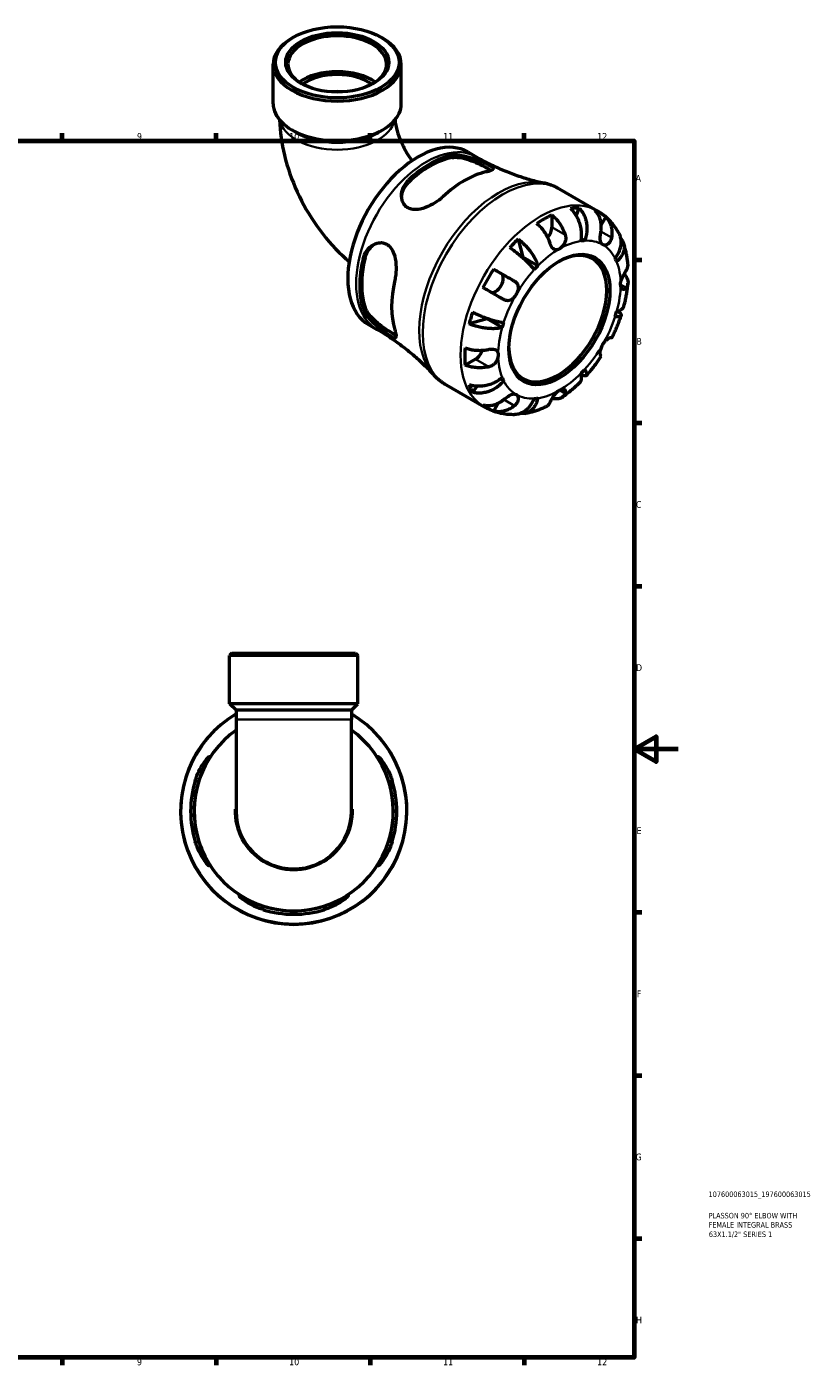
# Model space of a CAD drawing. Header units: millimetres. Extents: x 0 to 902, y -217 to 626.
# Tile 4 of 4: x 545 to 902, y 17 to 626. Entities that reach past the tile are written whole.
import ezdxf

# ---------------------------------------------------------------- set-up
doc = ezdxf.new("R2010")
doc.units = ezdxf.units.MM
for name, color, linetype, lineweight in [('Border (ANSI)', 7, 'Continuous', 70), ('Title (ISO)', 7, 'Continuous', 50), ('Visible (ANSI)', 7, 'Continuous', 50), ('Visible Narrow (ANSI)', 7, 'Continuous', 35)]:
    doc.layers.add(name, color=color, linetype=linetype, lineweight=lineweight)
doc.styles.add('Note Text (ANSI)', font='tahoma.ttf')
doc.styles.add('Note Text (ISO)', font='tahoma.ttf')

# ---------------------------------------------------------------- blocks, each defined once
blk = doc.blocks.new('Borders Default Border')
at = {"layer": 'Border (ANSI)'}
for p, q in [((560.67, 574), (560.67, 577.45)), ((630.75, 574), (630.75, 577.45)), ((700.83, 574), (700.83, 577.45)), ((770.92, 574), (770.92, 577.45)), ((821, 519.75), (824.45, 519.75)), ((821, 445.5), (824.45, 445.5)), ((821, 371.25), (824.45, 371.25)), ((821, 222.75), (824.45, 222.75)), ((821, 148.5), (824.45, 148.5)), ((821, 74.25), (824.45, 74.25)), ((560.67, 20), (560.67, 16.55)), ((630.75, 20), (630.75, 16.55)), ((700.83, 20), (700.83, 16.55)), ((770.92, 20), (770.92, 16.55))]:
    blk.add_line(p, q, dxfattribs=at)
at = {"layer": 'Border (ANSI)', "flags": 128}
for points in [[(20, 20), (20, 574), (821, 574), (821, 20), (20, 20)], [(841, 297), (821, 297), (831, 302.77), (831, 291.23), (821, 297)]]:
    blk.add_lwpolyline(points, dxfattribs=at)
at = {"layer": 'Border (ANSI)', "attachment_point": 7, "style": 'Note Text (ANSI)'}
for s, insert, char_height in [('9', (594.7, 574.34), 3.05), ('10', (663.96, 574.34), 3.048), ('11', (734.04, 574.4), 3.048), ('12', (804.13, 574.4), 3.048), ('A', (821.63, 555.35), 3.05), ('B', (821.99, 481.1), 3.05), ('C', (821.8, 406.8), 3.05), ('D', (821.81, 332.6), 3.05), ('E', (822.05, 258.35), 3.05), ('F', (822.14, 184.1), 3.05), ('G', (821.66, 109.79), 3.05), ('H', (821.81, 35.6), 3.05), ('9', (594.7, 16.49), 3.05), ('10', (663.96, 16.49), 3.048), ('11', (734.04, 16.55), 3.048), ('12', (804.13, 16.55), 3.048)]:
    blk.add_mtext(s, dxfattribs=dict(at, insert=insert, char_height=char_height))
blk = doc.blocks.new('Title Blocks ISO')
at = {"layer": 'Title (ISO)', "color": 232, "true_color": 0xca0064, "style": 'Note Text (ISO)'}
for tag, p in [('PART_NUMBER_001', (33.84, 73.13)), ('DESCRIPTION_001', (33.84, 63.4)), ('DESCRIPTION_002', (33.84, 59.19)), ('DESCRIPTION_003', (33.95, 54.91))]:
    blk.add_attdef(tag, p, '', height=2.5, dxfattribs=at)

msp = doc.modelspace()

# ---------------------------------------------------------------- linework, layer by layer
at = {"layer": 'Visible (ANSI)'}
for p, q in [((665.874, 621.069), (665.143, 620.645)), ((705.794, 621.069), (706.525, 620.645)), ((656.685, 590.778), (656.685, 608.821)), ((714.983, 590.778), (714.983, 608.821)), ((667.212, 577.754), (665.143, 578.954)), ((704.456, 577.754), (706.525, 578.954)), ((745.291, 568.859), (749.109, 566.66)), ((786.853, 552.056), (804.077, 542.137)), ((795.847, 543.331), (794.526, 539.978)), ((783.521, 540.211), (783.521, 534.652)), ((808.029, 539.302), (805.98, 535.753)), ((768.153, 529.21), (770.265, 520.982)), ((798.423, 528.509), (796.938, 529.364)), ((777.124, 517.032), (770.265, 520.982)), ((757.004, 515.527), (760.404, 513.553)), ((700.058, 490.312), (703.877, 488.113)), ((754.041, 492.88), (745.872, 490.618)), ((760.9, 488.93), (754.041, 492.88)), ((748.82, 474.547), (744.011, 471.779)), ((761.582, 464.698), (760.092, 465.555)), ((735.452, 462.798), (752.677, 452.879)), ((749.709, 462.345), (747.452, 459.509)), ((759.072, 454.506), (757.004, 450.925)), ((637.919, 340.741), (636.889, 339.711)), ((695.187, 339.711), (636.889, 339.711)), ((636.889, 317.641), (636.889, 339.711)), ((637.919, 340.741), (694.157, 340.741)), ((694.157, 340.741), (695.187, 339.711)), ((695.187, 317.641), (695.187, 339.711)), ((695.187, 317.641), (636.889, 317.641)), ((639.804, 314.726), (636.889, 317.641)), ((692.272, 314.726), (695.187, 317.641)), ((639.804, 314.726), (639.804, 310.581)), ((692.272, 314.726), (639.804, 314.726)), ((692.272, 314.726), (692.272, 310.581)), ((639.804, 310.581), (639.804, 268.741)), ((692.272, 268.741), (692.272, 310.581))]:
    msp.add_line(p, q, dxfattribs=at)
for radius, start, end in [(51.5, 120.624163, 59.375837), (45.32, 125.371005, 54.628995), (46.913, 162.81602, 197.18398), (45.334, 162.198005, 197.801995), (45.334, 342.198005, 17.801995), (46.913, 342.81602, 17.18398), (26.234, 180, 0), (45.334, 252.198005, 287.801995), (46.913, 252.81602, 287.18398)]:
    msp.add_arc((666.038, 268.741), radius, start, end, dxfattribs=at)
for centre, major_axis, ratio in [((685.834, 609.663), (-28.119, 0), 0.5758617), ((685.834, 609.663), (-23.453, 0), 0.5758617), ((786.95, 492.571), (-16.234, -28.19), 0.5780931)]:
    msp.add_ellipse(centre, major_axis=major_axis, ratio=ratio, dxfattribs=at)
for centre, major_axis, ratio, start_param, end_param in [((685.834, 608.821), (-22.422, 0), 0.5758617, 2.3829348, 7.0418432), ((685.834, 608.821), (-29.149, 0), 0.5758617, 5.5016397, 10.2063236), ((685.834, 592.495), (-22.422, 0), 0.5758617, 3.8259898, 5.5987882), ((685.834, 592.495), (-20.18, 0), 0.5758617, 3.8103685, 5.6144094), ((685.834, 590.778), (-29.149, 0), 0.5758617, 0, 3.1415927), ((685.834, 588.395), (26.234, 0), 0.5758617, 3.9231383, 5.5016397), ((722.674, 529.585), (22.616, 39.274), 0.5780931, 0, 3.1415927), ((728.132, 526.443), (22.623, 39.286), 0.5780931, 0.472761, 1.0941679), ((728.132, 526.443), (21.987, 38.182), 0.5780931, 0.4634597, 1.1034692), ((743.723, 517.464), (-23.411, -40.654), 0.5780931, 3.6251401, 4.2249741), ((780.092, 496.521), (25.578, 44.417), 0.5780931, 0.3337497, 0.4477811), ((780.092, 496.521), (25.578, 44.417), 0.5780931, 0.6886978, 0.8782311), ((780.092, 496.521), (25.578, 44.417), 0.5780931, 6.1864849, 6.3760182), ((780.092, 532.677), (-2.42, -4.203), 0.5780931, 1.2344283, 2.3542608), ((786.222, 492.99), (15.72, 27.297), 0.5780931, 2.3704166, 7.0543614), ((780.092, 496.521), (25.578, 44.417), 0.5780931, 1.1191478, 1.2331792), ((786.95, 492.571), (19.649, 34.122), 0.5780931, 0.3587599, 0.4227708), ((728.132, 526.443), (22.623, 39.286), 0.5780931, 2.0435574, 2.6649642), ((728.132, 526.443), (21.987, 38.182), 0.5780931, 2.0342561, 2.6742655), ((780.092, 496.521), (-19.649, -34.122), 0.5780931, 4.2857507, 4.2916177), ((786.95, 492.571), (19.649, 34.122), 0.5780931, 5.8565471, 5.920558), ((780.092, 496.521), (25.578, 44.417), 0.5780931, 1.474096, 1.6636293), ((757.979, 509.353), (2.42, 4.203), 0.5780931, 3.2062397, 6.2812516), ((786.95, 492.571), (-19.649, -34.122), 0.5780931, 4.2857507, 4.3497617), ((743.723, 517.464), (-23.411, -40.654), 0.5780931, 5.1959364, 5.7957705), ((780.092, 496.521), (25.578, 44.417), 0.5780931, 1.904546, 2.0185774), ((786.95, 492.571), (19.649, 34.122), 0.5780931, 5.0711489, 5.1351598), ((780.092, 496.521), (-19.649, -34.122), 0.5780931, 5.1283715, 5.1351598), ((786.95, 492.571), (-19.649, -34.122), 0.5780931, 5.0711489, 5.1351598), ((780.092, 496.521), (25.578, 44.417), 0.5780931, 2.2594941, 2.4490274), ((748.82, 478.513), (-2.42, -4.203), 0.5780931, 0.7834645, 1.9106207), ((786.95, 492.571), (19.649, 34.122), 0.5780931, 4.2857507, 4.3497617), ((786.95, 492.571), (-19.649, -34.122), 0.5780931, 5.8565471, 5.920558), ((780.092, 496.521), (-25.578, -44.417), 0.5780931, 5.8315368, 5.9455682), ((780.092, 496.521), (-25.578, -44.417), 0.5780931, 6.1864849, 6.3760182), ((786.95, 492.571), (-19.649, -34.122), 0.5780931, 0.3587599, 0.4227708)]:
    msp.add_ellipse(centre, major_axis=major_axis, ratio=ratio, start_param=start_param, end_param=end_param, dxfattribs=at)
for points, knots in [([(659.618, 583.439), (659.746, 578.019), (660.516, 572.675), (663.173, 561.689), (665.167, 556.067), (670.161, 545.243), (673.163, 540.043), (680.039, 530.307), (683.911, 525.771), (689.197, 520.741), (690.225, 519.811), (691.275, 518.908)], [3.1691698, 3.1691698, 3.1691698, 3.1691698, 3.4557519, 3.4557519, 3.7699112, 3.7699112, 4.0840704, 4.0840704, 4.3982297, 4.3982297, 4.4719196, 4.4719196, 4.4719196, 4.4719196]), ([(712.138, 583.544), (712.171, 583.17), (712.218, 582.767), (712.446, 581.193), (712.724, 579.871), (713.567, 576.916), (714.154, 575.266), (715.64, 571.833), (716.554, 570.048), (718.294, 567.137), (719.065, 565.973), (719.866, 564.877)], [3.24963311, 3.24963311, 3.24963311, 3.24963311, 3.32242385, 3.32242385, 3.517616, 3.517616, 3.72935068, 3.72935068, 3.95337018, 3.95337018, 4.11100158, 4.11100158, 4.11100158, 4.11100158]), ([(737.932, 567.375), (738.427, 567.476), (738.964, 567.534), (740.777, 567.587), (742.168, 567.425), (745.067, 566.799), (746.577, 566.337), (749.116, 565.423), (750.149, 565.01), (751.886, 564.272), (752.596, 563.954), (753.903, 563.34), (754.479, 563.053), (755.635, 562.426), (756.114, 562.118), (756.799, 561.48), (756.855, 561.178), (756.341, 560.627), (755.803, 560.374), (754.567, 559.996), (754.078, 559.87), (753.524, 559.749)], [-3.8481612, -3.8481612, -3.8481612, -3.8481612, -3.6270332, -3.6270332, -3.149235, -3.149235, -2.6745547, -2.6745547, -2.3368508, -2.3368508, -2.0716963, -2.0716963, -1.7982934, -1.7982934, -1.4184679, -1.4184679, -0.9070726, -0.9070726, -0.4224468, -0.4224468, -0.1748914, -0.1748914, -0.1748914, -0.1748914]), ([(749.109, 566.66), (751.106, 565.51), (753.14, 564.423), (757.249, 562.39), (759.324, 561.445), (763.483, 559.703), (765.567, 558.906), (769.711, 557.466), (771.772, 556.822), (775.837, 555.682), (777.842, 555.187), (779.806, 554.761)], [5.49972085, 5.49972085, 5.49972085, 5.49972085, 5.53623027, 5.53623027, 5.57273969, 5.57273969, 5.60924911, 5.60924911, 5.64575853, 5.64575853, 5.68226795, 5.68226795, 5.68226795, 5.68226795]), ([(737.932, 566.279), (738.956, 566.476), (740.239, 566.486), (743.023, 566.105), (744.524, 565.719), (747.243, 564.81), (748.655, 564.241), (751.3, 563.024), (752.535, 562.381), (754.406, 561.304), (755.166, 560.812), (755.712, 560.377)], [1.6829345, 1.6829345, 1.6829345, 1.6829345, 2.1406841, 2.1406841, 2.5984338, 2.5984338, 3.0179127, 3.0179127, 3.4373917, 3.4373917, 3.8114862, 3.8114862, 3.8114862, 3.8114862]), ([(733.923, 548.462), (733.381, 547.956), (732.79, 547.462), (730.962, 546.084), (729.642, 545.259), (726.74, 543.793), (725.138, 543.186), (722.419, 542.631), (721.281, 542.556), (719.461, 542.804), (718.754, 543.021), (717.517, 543.677), (716.995, 544.098), (716.013, 545.251), (715.621, 546.018), (715.044, 548.043), (715.017, 549.355), (715.542, 552.009), (716.124, 553.354), (717.383, 555.1), (717.831, 555.614), (718.331, 556.087)], [-3.8955804, -3.8955804, -3.8955804, -3.8955804, -3.6535708, -3.6535708, -3.19293, -3.19293, -2.6729658, -2.6729658, -2.284942, -2.284942, -2.0060777, -2.0060777, -1.7415575, -1.7415575, -1.4079212, -1.4079212, -0.9369214, -0.9369214, -0.4425319, -0.4425319, -0.2186521, -0.2186521, -0.2186521, -0.2186521]), ([(715.126, 548.322), (715.201, 549.358), (715.454, 550.442), (716.448, 552.785), (717.307, 554.009), (718.331, 554.991)], [0.93724092, 0.93724092, 0.93724092, 0.93724092, 1.29670755, 1.29670755, 1.7544572, 1.7544572, 1.7544572, 1.7544572]), ([(786.853, 552.056), (786.414, 552.309), (785.967, 552.548), (785.059, 552.997), (784.598, 553.207), (783.664, 553.598), (783.192, 553.779), (782.238, 554.11), (781.756, 554.261), (780.786, 554.533), (780.297, 554.655), (779.806, 554.761)], [5.49972085, 5.49972085, 5.49972085, 5.49972085, 5.53623027, 5.53623027, 5.57273969, 5.57273969, 5.60924911, 5.60924911, 5.64575853, 5.64575853, 5.68226795, 5.68226795, 5.68226795, 5.68226795]), ([(796.777, 528.349), (796.91, 529.022), (797.003, 529.787), (797.063, 531.357), (797.029, 532.162), (796.869, 533.638), (796.729, 534.445), (796.328, 536.031), (796.068, 536.811), (795.507, 538.19), (795.155, 538.917), (794.356, 540.281), (793.91, 540.918), (793.046, 541.979), (792.552, 542.502), (792.03, 542.961)], [5.4054322, 5.4054322, 5.4054322, 5.4054322, 5.6314379, 5.6314379, 5.8574437, 5.8574437, 6.0826169, 6.0826169, 6.3077901, 6.3077901, 6.5323479, 6.5323479, 6.7569058, 6.7569058, 6.9752088, 6.9752088, 6.9752088, 6.9752088]), ([(795.847, 543.331), (796.339, 542.869), (796.79, 542.342), (797.551, 541.271), (797.928, 540.627), (798.561, 539.247), (798.817, 538.511), (799.185, 537.113), (799.33, 536.323), (799.483, 534.712), (799.491, 533.892), (799.398, 532.392), (799.289, 531.573), (798.936, 529.975), (798.693, 529.195), (798.423, 528.509)], [0.2300349, 0.2300349, 0.2300349, 0.2300349, 0.4483378, 0.4483378, 0.6728957, 0.6728957, 0.8974535, 0.8974535, 1.1226267, 1.1226267, 1.3478, 1.3478, 1.5738057, 1.5738057, 1.7998115, 1.7998115, 1.7998115, 1.7998115]), ([(782.721, 527.213), (782.541, 527.766), (782.321, 528.35), (781.75, 529.67), (781.378, 530.403), (780.629, 531.702), (780.184, 532.389), (779.225, 533.685), (778.711, 534.293), (777.747, 535.31), (777.211, 535.815), (776.662, 536.261)], [5.9143146, 5.9143146, 5.9143146, 5.9143146, 6.0897305, 6.0897305, 6.3151304, 6.3151304, 6.5397196, 6.5397196, 6.7643088, 6.7643088, 6.9824261, 6.9824261, 6.9824261, 6.9824261]), ([(783.521, 540.211), (784.07, 539.765), (784.606, 539.26), (785.57, 538.242), (786.084, 537.634), (787.043, 536.339), (787.488, 535.652), (788.237, 534.352), (788.609, 533.62), (789.18, 532.3), (789.4, 531.716), (789.58, 531.163)], [0.2300371, 0.2300371, 0.2300371, 0.2300371, 0.4481544, 0.4481544, 0.6727436, 0.6727436, 0.8973328, 0.8973328, 1.1227327, 1.1227327, 1.2981486, 1.2981486, 1.2981486, 1.2981486]), ([(805.838, 532.739), (805.933, 533.319), (805.993, 533.93), (806.029, 535.309), (805.973, 536.072), (805.755, 537.423), (805.573, 538.136), (805.069, 539.475), (804.746, 540.102), (804.065, 541.147), (803.649, 541.663), (803.179, 542.117)], [5.9143146, 5.9143146, 5.9143146, 5.9143146, 6.0897305, 6.0897305, 6.3151304, 6.3151304, 6.5397196, 6.5397196, 6.7643088, 6.7643088, 6.9824261, 6.9824261, 6.9824261, 6.9824261]), ([(814.107, 531.726), (813.648, 532.566), (813.146, 533.387), (812.057, 534.98), (811.469, 535.752), (810.206, 537.234), (809.531, 537.944), (808.101, 539.288), (807.345, 539.922), (805.762, 541.1), (804.934, 541.644), (804.077, 542.137)], [5.1606161, 5.1606161, 5.1606161, 5.1606161, 5.22843705, 5.22843705, 5.296258, 5.296258, 5.36407895, 5.36407895, 5.4318999, 5.4318999, 5.49972085, 5.49972085, 5.49972085, 5.49972085]), ([(808.029, 539.302), (808.499, 538.848), (808.915, 538.332), (809.596, 537.287), (809.919, 536.66), (810.423, 535.321), (810.605, 534.608), (810.823, 533.257), (810.879, 532.494), (810.843, 531.115), (810.783, 530.504), (810.688, 529.924)], [0.2300371, 0.2300371, 0.2300371, 0.2300371, 0.4481544, 0.4481544, 0.6727436, 0.6727436, 0.8973328, 0.8973328, 1.1227327, 1.1227327, 1.2981486, 1.2981486, 1.2981486, 1.2981486]), ([(789.58, 531.163), (789.646, 530.958), (789.7, 530.747), (789.784, 530.3), (789.811, 530.064), (789.834, 529.519), (789.818, 529.212), (789.694, 528.345), (789.52, 527.801), (789.003, 526.746), (788.656, 526.254), (787.855, 525.385), (787.405, 525.023), (786.95, 524.762)], [-0.78516465, -0.78516465, -0.78516465, -0.78516465, -0.71674204, -0.71674204, -0.64259311, -0.64259311, -0.54817339, -0.54817339, -0.37584493, -0.37584493, -0.19265918, -0.19265918, 0, 0, 0, 0]), ([(806.638, 526.671), (806.448, 526.781), (806.282, 526.929), (805.99, 527.309), (805.869, 527.545), (805.655, 528.172), (805.585, 528.584), (805.525, 529.481), (805.532, 529.954), (805.585, 530.792), (805.619, 531.141), (805.7, 531.829), (805.747, 532.164), (805.811, 532.576), (805.824, 532.658), (805.838, 532.739)], [0, 0, 0, 0, 0.11375655, 0.11375655, 0.23538098, 0.23538098, 0.39430899, 0.39430899, 0.54630686, 0.54630686, 0.65204055, 0.65204055, 0.75381821, 0.75381821, 0.77933795, 0.77933795, 0.77933795, 0.77933795]), ([(812.319, 520.444), (812.778, 521.021), (813.227, 521.681), (813.983, 523.046), (814.29, 523.75), (814.731, 525.048), (814.906, 525.762), (815.094, 527.174), (815.107, 527.873), (815.005, 529.117), (814.881, 529.777), (814.525, 530.87), (814.328, 531.319), (814.106, 531.726)], [5.4054322, 5.4054322, 5.4054322, 5.4054322, 5.6314379, 5.6314379, 5.8574437, 5.8574437, 6.0826169, 6.0826169, 6.3077901, 6.3077901, 6.5323479, 6.5323479, 6.7012297, 6.7012297, 6.7012297, 6.7012297]), ([(697.61, 520.198), (697.769, 520.861), (697.986, 521.499), (698.845, 523.417), (699.68, 524.565), (701.669, 526.367), (702.823, 527.028), (704.885, 527.586), (705.759, 527.647), (707.268, 527.395), (707.899, 527.163), (709.086, 526.445), (709.624, 525.962), (710.747, 524.565), (711.255, 523.578), (712.155, 521.021), (712.446, 519.37), (712.672, 516.081), (712.625, 514.438), (712.338, 512.064), (712.203, 511.285), (712.032, 510.545)], [-3.8481612, -3.8481612, -3.8481612, -3.8481612, -3.6270332, -3.6270332, -3.149235, -3.149235, -2.6745547, -2.6745547, -2.3368508, -2.3368508, -2.0716963, -2.0716963, -1.7982934, -1.7982934, -1.4184679, -1.4184679, -0.9070726, -0.9070726, -0.4224468, -0.4224468, -0.1748914, -0.1748914, -0.1748914, -0.1748914]), ([(698.558, 520.744), (698.897, 522.123), (699.529, 523.48), (701.068, 525.523), (701.888, 526.291), (702.755, 526.877)], [1.6829345, 1.6829345, 1.6829345, 1.6829345, 2.14068415, 2.14068415, 2.50260639, 2.50260639, 2.50260639, 2.50260639]), ([(775.478, 515.296), (775.208, 515.671), (774.86, 516.11), (774.056, 517.042), (773.599, 517.535), (772.694, 518.461), (772.163, 518.979), (771.032, 520.027), (770.433, 520.556), (769.303, 521.515), (768.669, 522.034), (767.384, 523.038), (766.733, 523.524), (765.566, 524.361), (764.943, 524.789), (764.337, 525.185)], [5.4054322, 5.4054322, 5.4054322, 5.4054322, 5.6314379, 5.6314379, 5.8574437, 5.8574437, 6.0826169, 6.0826169, 6.3077901, 6.3077901, 6.5323479, 6.5323479, 6.7569058, 6.7569058, 6.9752088, 6.9752088, 6.9752088, 6.9752088]), ([(768.153, 529.21), (768.73, 528.784), (769.31, 528.31), (770.374, 527.364), (770.955, 526.805), (772.075, 525.627), (772.614, 525.007), (773.55, 523.844), (774.035, 523.194), (774.918, 521.885), (775.316, 521.226), (775.969, 520.034), (776.282, 519.39), (776.793, 518.149), (776.991, 517.551), (777.124, 517.032)], [0.2300349, 0.2300349, 0.2300349, 0.2300349, 0.4483378, 0.4483378, 0.6728957, 0.6728957, 0.8974535, 0.8974535, 1.1226267, 1.1226267, 1.3478, 1.3478, 1.5738057, 1.5738057, 1.7998115, 1.7998115, 1.7998115, 1.7998115]), ([(786.95, 524.762), (786.607, 524.564), (786.267, 524.427), (785.566, 524.278), (785.213, 524.284), (784.578, 524.473), (784.298, 524.638), (783.813, 525.085), (783.607, 525.343), (783.302, 525.837), (783.192, 526.043), (782.999, 526.459), (782.914, 526.667), (782.795, 526.991), (782.757, 527.101), (782.721, 527.213)], [0, 0, 0, 0, 0.14558971, 0.14558971, 0.30930841, 0.30930841, 0.45830506, 0.45830506, 0.58735107, 0.58735107, 0.66775406, 0.66775406, 0.73999155, 0.73999155, 0.77632248, 0.77632248, 0.77632248, 0.77632248]), ([(810.688, 529.924), (810.668, 529.802), (810.644, 529.681), (810.545, 529.247), (810.448, 528.945), (810.195, 528.354), (810.036, 528.07), (809.592, 527.448), (809.285, 527.148), (808.564, 526.655), (808.15, 526.5), (807.342, 526.41), (806.959, 526.485), (806.638, 526.671)], [-0.78090098, -0.78090098, -0.78090098, -0.78090098, -0.74249641, -0.74249641, -0.64168011, -0.64168011, -0.53308797, -0.53308797, -0.37727943, -0.37727943, -0.19250343, -0.19250343, 0, 0, 0, 0]), ([(814.94, 529.363), (815.115, 529.152), (815.272, 528.937), (815.702, 528.272), (815.954, 527.747), (816.291, 526.651), (816.376, 526.079), (816.398, 525.013), (816.338, 524.419), (816.047, 523.234), (815.817, 522.642), (815.272, 521.575), (814.905, 521.003), (814.028, 519.908), (813.517, 519.385), (813.001, 518.934)], [0.343344, 0.343344, 0.343344, 0.343344, 0.4483378, 0.4483378, 0.6728957, 0.6728957, 0.8974535, 0.8974535, 1.1226267, 1.1226267, 1.3478, 1.3478, 1.5738057, 1.5738057, 1.7998115, 1.7998115, 1.7998115, 1.7998115]), ([(818.153, 517.793), (818.092, 518.46), (818.016, 519.123), (817.832, 520.443), (817.725, 521.1), (817.476, 522.407), (817.336, 523.056), (817.02, 524.346), (816.845, 524.986), (816.459, 526.257), (816.247, 526.887), (816.017, 527.512)], [4.81274509, 4.81274509, 4.81274509, 4.81274509, 4.86032414, 4.86032414, 4.90790319, 4.90790319, 4.95548224, 4.95548224, 5.00306129, 5.00306129, 5.05064034, 5.05064034, 5.05064034, 5.05064034]), ([(757.004, 515.527), (757.633, 515.164), (758.289, 514.786), (759.535, 514.067), (760.24, 513.66), (761.654, 512.844), (762.362, 512.435), (763.642, 511.695), (764.331, 511.297), (765.509, 510.616), (766.008, 510.328), (766.463, 510.064)], [0.2300371, 0.2300371, 0.2300371, 0.2300371, 0.4481544, 0.4481544, 0.6727436, 0.6727436, 0.8973328, 0.8973328, 1.1227327, 1.1227327, 1.2981486, 1.2981486, 1.2981486, 1.2981486]), ([(814.793, 508.604), (814.793, 508.96), (814.835, 509.338), (815.003, 510.16), (815.137, 510.601), (815.522, 511.619), (815.79, 512.184), (816.266, 513.085), (816.461, 513.43), (816.79, 513.987), (816.924, 514.209), (817.18, 514.624), (817.301, 514.815), (817.415, 514.994), (817.418, 515), (817.422, 515.005)], [-3.37535926, -3.37535926, -3.37535926, -3.37535926, -3.24472064, -3.24472064, -3.10081281, -3.10081281, -2.91318515, -2.91318515, -2.78540812, -2.78540812, -2.69094331, -2.69094331, -2.59427293, -2.59427293, -2.59108226, -2.59108226, -2.59108226, -2.59108226]), ([(816.329, 513.192), (816.697, 512.852), (817.009, 512.498), (817.539, 511.76), (817.782, 511.309), (818.099, 510.386), (818.171, 509.915), (818.169, 509.052), (818.094, 508.579), (817.807, 507.757), (817.631, 507.402), (817.422, 507.075)], [0.2567891, 0.2567891, 0.2567891, 0.2567891, 0.4481544, 0.4481544, 0.6727436, 0.6727436, 0.8973328, 0.8973328, 1.1227327, 1.1227327, 1.2981486, 1.2981486, 1.2981486, 1.2981486]), ([(817.422, 515.005), (817.631, 515.333), (817.807, 515.687), (818.094, 516.509), (818.169, 516.982), (818.171, 517.538), (818.165, 517.664), (818.153, 517.793)], [5.9143146, 5.9143146, 5.9143146, 5.9143146, 6.08973048, 6.08973048, 6.31513039, 6.31513039, 6.37937397, 6.37937397, 6.37937397, 6.37937397]), ([(761.613, 501.664), (761.158, 501.927), (760.659, 502.216), (759.481, 502.897), (758.792, 503.295), (757.512, 504.034), (756.804, 504.444), (755.39, 505.26), (754.685, 505.666), (753.439, 506.385), (752.783, 506.764), (752.154, 507.126)], [5.9143146, 5.9143146, 5.9143146, 5.9143146, 6.0897305, 6.0897305, 6.3151304, 6.3151304, 6.5397196, 6.5397196, 6.7643088, 6.7643088, 6.9824261, 6.9824261, 6.9824261, 6.9824261]), ([(766.463, 510.064), (766.559, 510.009), (766.652, 509.95), (766.978, 509.726), (767.191, 509.543), (767.578, 509.117), (767.744, 508.875), (768.061, 508.231), (768.169, 507.816), (768.236, 506.844), (768.164, 506.289), (767.839, 505.138), (767.584, 504.552), (767.263, 503.996)], [-0.78090098, -0.78090098, -0.78090098, -0.78090098, -0.74249641, -0.74249641, -0.64168011, -0.64168011, -0.53308797, -0.53308797, -0.37727943, -0.37727943, -0.19250343, -0.19250343, 0, 0, 0, 0]), ([(817.422, 507.075), (817.364, 506.984), (817.304, 506.9), (817.125, 506.684), (817.002, 506.569), (816.725, 506.38), (816.57, 506.315), (816.168, 506.247), (815.923, 506.298), (815.438, 506.597), (815.212, 506.871), (814.884, 507.612), (814.793, 508.081), (814.793, 508.604)], [-0.77507703, -0.77507703, -0.77507703, -0.77507703, -0.72560399, -0.72560399, -0.63594265, -0.63594265, -0.53365641, -0.53365641, -0.3753162, -0.3753162, -0.19216783, -0.19216783, 0, 0, 0, 0]), ([(816.32, 498.685), (816.504, 499.384), (816.676, 500.083), (816.995, 501.481), (817.143, 502.181), (817.414, 503.579), (817.537, 504.278), (817.758, 505.674), (817.856, 506.372), (818.025, 507.765), (818.097, 508.461), (818.156, 509.155)], [4.36891863, 4.36891863, 4.36891863, 4.36891863, 4.41717578, 4.41717578, 4.46543292, 4.46543292, 4.51369006, 4.51369006, 4.5619472, 4.5619472, 4.61020434, 4.61020434, 4.61020434, 4.61020434]), ([(767.263, 503.996), (767.073, 503.668), (766.862, 503.353), (766.388, 502.746), (766.124, 502.459), (765.475, 501.88), (765.084, 501.617), (764.277, 501.264), (763.872, 501.17), (763.173, 501.152), (762.887, 501.185), (762.332, 501.323), (762.066, 501.426), (761.741, 501.592), (761.677, 501.627), (761.613, 501.664)], [0, 0, 0, 0, 0.11375655, 0.11375655, 0.23538098, 0.23538098, 0.39430899, 0.39430899, 0.54630686, 0.54630686, 0.65204055, 0.65204055, 0.75381821, 0.75381821, 0.77933795, 0.77933795, 0.77933795, 0.77933795]), ([(712.032, 487.883), (712.199, 487.353), (712.331, 486.875), (712.612, 485.654), (712.667, 485.07), (712.484, 484.292), (712.209, 484.156), (711.328, 484.388), (710.823, 484.636), (709.696, 485.314), (709.154, 485.669), (707.965, 486.49), (707.339, 486.94), (705.848, 488.056), (704.986, 488.732), (702.941, 490.449), (701.79, 491.514), (699.751, 493.739), (698.877, 494.904), (697.991, 496.547), (697.771, 497.05), (697.61, 497.535)], [-3.8955804, -3.8955804, -3.8955804, -3.8955804, -3.6535708, -3.6535708, -3.19293, -3.19293, -2.6729658, -2.6729658, -2.284942, -2.284942, -2.0060777, -2.0060777, -1.7415575, -1.7415575, -1.4079212, -1.4079212, -0.9369214, -0.9369214, -0.4425319, -0.4425319, -0.2186521, -0.2186521, -0.2186521, -0.2186521]), ([(712.582, 485.624), (711.927, 485.876), (711.11, 486.289), (710.217, 486.803), (709.229, 487.372), (708.054, 488.119), (705.676, 489.8), (704.478, 490.738), (702.332, 492.64), (701.248, 493.749), (699.529, 495.974), (698.897, 497.092), (698.558, 498.081)], [-0.3786037, -0.3786037, -0.3786037, -0.3786037, 0, 0, 0, 0.419479, 0.419479, 0.8389579, 0.8389579, 1.2967075, 1.2967075, 1.7544572, 1.7544572, 1.7544572, 1.7544572]), ([(747.452, 495.941), (748.099, 495.614), (748.782, 495.29), (750.091, 494.698), (750.837, 494.378), (752.349, 493.767), (753.115, 493.477), (754.511, 492.978), (755.268, 492.723), (756.74, 492.266), (757.454, 492.064), (758.707, 491.741), (759.361, 491.591), (760.569, 491.358), (761.123, 491.275), (761.582, 491.226)], [0.2300349, 0.2300349, 0.2300349, 0.2300349, 0.4483378, 0.4483378, 0.6728957, 0.6728957, 0.8974535, 0.8974535, 1.1226267, 1.1226267, 1.3478, 1.3478, 1.5738057, 1.5738057, 1.7998115, 1.7998115, 1.7998115, 1.7998115]), ([(810.863, 484.295), (811.192, 484.955), (811.512, 485.619), (812.133, 486.955), (812.434, 487.626), (813.015, 488.975), (813.295, 489.653), (813.835, 491.012), (814.095, 491.695), (814.594, 493.063), (814.832, 493.75), (815.06, 494.438)], [4.03168743, 4.03168743, 4.03168743, 4.03168743, 4.07951521, 4.07951521, 4.127343, 4.127343, 4.17517078, 4.17517078, 4.22299856, 4.22299856, 4.27082635, 4.27082635, 4.27082635, 4.27082635]), ([(813.664, 496.421), (813.74, 496.36), (813.812, 496.302), (814.194, 495.982), (814.475, 495.71), (814.881, 495.216), (815.005, 494.994), (815.107, 494.63), (815.094, 494.457), (814.906, 494.174), (814.731, 494.066), (814.29, 493.921), (813.983, 493.872), (813.227, 493.845), (812.778, 493.867), (812.319, 493.916)], [0.3998791, 0.3998791, 0.3998791, 0.3998791, 0.4483378, 0.4483378, 0.6728957, 0.6728957, 0.8974535, 0.8974535, 1.1226267, 1.1226267, 1.3478, 1.3478, 1.5738057, 1.5738057, 1.7998115, 1.7998115, 1.7998115, 1.7998115]), ([(813.001, 496.212), (813.517, 496.354), (814.028, 496.541), (814.905, 496.976), (815.272, 497.226), (815.817, 497.723), (816.047, 498.016), (816.246, 498.446), (816.288, 498.566), (816.32, 498.686)], [5.40543217, 5.40543217, 5.40543217, 5.40543217, 5.63143793, 5.63143793, 5.85744368, 5.85744368, 6.08261689, 6.08261689, 6.16604507, 6.16604507, 6.16604507, 6.16604507]), ([(729.576, 467.535), (728.222, 469.02), (726.787, 470.506), (723.761, 473.45), (722.17, 474.908), (718.844, 477.77), (717.109, 479.172), (713.515, 481.895), (711.655, 483.216), (707.835, 485.749), (705.874, 486.963), (703.877, 488.113)], [2.1755811, 2.1755811, 2.1755811, 2.1755811, 2.21209052, 2.21209052, 2.24859994, 2.24859994, 2.28510936, 2.28510936, 2.32161878, 2.32161878, 2.3581282, 2.3581282, 2.3581282, 2.3581282]), ([(760.9, 488.93), (760.384, 488.788), (759.768, 488.662), (758.439, 488.486), (757.726, 488.437), (756.368, 488.407), (755.599, 488.424), (754.025, 488.536), (753.219, 488.63), (751.744, 488.86), (750.938, 489.017), (749.358, 489.397), (748.582, 489.62), (747.231, 490.068), (746.53, 490.332), (745.872, 490.618)], [5.4054322, 5.4054322, 5.4054322, 5.4054322, 5.6314379, 5.6314379, 5.8574437, 5.8574437, 6.0826169, 6.0826169, 6.3077901, 6.3077901, 6.5323479, 6.5323479, 6.7569058, 6.7569058, 6.9752088, 6.9752088, 6.9752088, 6.9752088]), ([(806.638, 481.146), (806.828, 481.474), (807.039, 481.788), (807.51, 482.397), (807.77, 482.687), (808.383, 483.287), (808.736, 483.572), (809.386, 484.015), (809.677, 484.174), (810.097, 484.353), (810.245, 484.4), (810.485, 484.443), (810.577, 484.441), (810.659, 484.414), (810.674, 484.408), (810.688, 484.4)], [0, 0, 0, 0, 0.11375655, 0.11375655, 0.23538098, 0.23538098, 0.39430899, 0.39430899, 0.54630686, 0.54630686, 0.65204055, 0.65204055, 0.75381821, 0.75381821, 0.77933795, 0.77933795, 0.77933795, 0.77933795]), ([(810.688, 484.4), (810.783, 484.344), (810.843, 484.308), (810.879, 484.285), (810.823, 484.315), (810.69, 484.39), (810.663, 484.406), (810.633, 484.423)], [5.9143146, 5.9143146, 5.9143146, 5.9143146, 6.08973048, 6.08973048, 6.31513039, 6.31513039, 6.36380818, 6.36380818, 6.36380818, 6.36380818]), ([(744.011, 479.709), (744.673, 479.457), (745.379, 479.246), (746.743, 478.922), (747.526, 478.781), (749.128, 478.599), (749.946, 478.557), (751.446, 478.558), (752.266, 478.602), (753.695, 478.767), (754.31, 478.868), (754.878, 478.989)], [0.2300371, 0.2300371, 0.2300371, 0.2300371, 0.4481544, 0.4481544, 0.6727436, 0.6727436, 0.8973328, 0.8973328, 1.1227327, 1.1227327, 1.2981486, 1.2981486, 1.2981486, 1.2981486]), ([(754.878, 478.989), (755.036, 479.022), (755.192, 479.051), (755.626, 479.12), (755.898, 479.149), (756.46, 479.175), (756.743, 479.165), (757.417, 479.077), (757.772, 478.962), (758.41, 478.575), (758.666, 478.284), (759.02, 477.528), (759.108, 477.061), (759.108, 476.538)], [-0.77507703, -0.77507703, -0.77507703, -0.77507703, -0.72560399, -0.72560399, -0.63594265, -0.63594265, -0.53365641, -0.53365641, -0.3753162, -0.3753162, -0.19216783, -0.19216783, 0, 0, 0, 0]), ([(759.108, 476.538), (759.108, 476.182), (759.067, 475.803), (758.892, 474.985), (758.75, 474.548), (758.303, 473.567), (757.965, 473.042), (757.257, 472.274), (756.938, 472.001), (756.333, 471.603), (756.064, 471.459), (755.499, 471.222), (755.206, 471.13), (754.898, 471.063), (754.888, 471.061), (754.878, 471.059)], [-3.37535926, -3.37535926, -3.37535926, -3.37535926, -3.24472064, -3.24472064, -3.10081281, -3.10081281, -2.91318515, -2.91318515, -2.78540812, -2.78540812, -2.69094331, -2.69094331, -2.59427293, -2.59427293, -2.59108226, -2.59108226, -2.59108226, -2.59108226]), ([(799.329, 467.191), (799.81, 467.732), (800.285, 468.282), (801.221, 469.397), (801.682, 469.963), (802.59, 471.11), (803.036, 471.691), (803.913, 472.868), (804.344, 473.464), (805.19, 474.669), (805.606, 475.279), (806.013, 475.894)], [3.58316782, 3.58316782, 3.58316782, 3.58316782, 3.63099395, 3.63099395, 3.67882009, 3.67882009, 3.72664622, 3.72664622, 3.77447236, 3.77447236, 3.82229849, 3.82229849, 3.82229849, 3.82229849]), ([(805.838, 475.999), (805.818, 476.011), (805.798, 476.027), (805.73, 476.103), (805.685, 476.19), (805.606, 476.438), (805.574, 476.603), (805.527, 477.091), (805.527, 477.445), (805.612, 478.328), (805.714, 478.866), (806.065, 480.002), (806.317, 480.59), (806.638, 481.146)], [-0.78090098, -0.78090098, -0.78090098, -0.78090098, -0.74249641, -0.74249641, -0.64168011, -0.64168011, -0.53308797, -0.53308797, -0.37727943, -0.37727943, -0.19250343, -0.19250343, 0, 0, 0, 0]), ([(806.013, 475.894), (806.013, 475.894), (806.011, 475.895), (805.993, 475.907), (805.933, 475.943), (805.838, 475.999)], [1.09026008, 1.09026008, 1.09026008, 1.09026008, 1.12273273, 1.12273273, 1.29814862, 1.29814862, 1.29814862, 1.29814862]), ([(754.878, 471.059), (754.31, 470.938), (753.695, 470.837), (752.266, 470.672), (751.446, 470.628), (749.946, 470.627), (749.128, 470.669), (747.526, 470.851), (746.743, 470.991), (745.379, 471.316), (744.673, 471.527), (744.011, 471.779)], [5.9143146, 5.9143146, 5.9143146, 5.9143146, 6.0897305, 6.0897305, 6.3151304, 6.3151304, 6.5397196, 6.5397196, 6.7643088, 6.7643088, 6.9824261, 6.9824261, 6.9824261, 6.9824261]), ([(798.423, 469.846), (798.693, 469.471), (798.936, 469.092), (799.289, 468.42), (799.398, 468.127), (799.491, 467.669), (799.483, 467.461), (799.33, 467.153), (799.185, 467.052), (798.817, 466.955), (798.561, 466.95), (797.928, 467.05), (797.551, 467.156), (797.091, 467.321), (797.014, 467.35), (796.935, 467.381)], [5.4054322, 5.4054322, 5.4054322, 5.4054322, 5.6314379, 5.6314379, 5.8574437, 5.8574437, 6.0826169, 6.0826169, 6.3077901, 6.3077901, 6.5323479, 6.5323479, 6.7569058, 6.7569058, 6.7999154, 6.7999154, 6.7999154, 6.7999154]), ([(729.576, 467.535), (729.914, 467.164), (730.264, 466.802), (730.987, 466.099), (731.359, 465.758), (732.125, 465.099), (732.518, 464.782), (733.325, 464.171), (733.738, 463.877), (734.582, 463.318), (735.013, 463.051), (735.452, 462.798)], [2.1755811, 2.1755811, 2.1755811, 2.1755811, 2.21209052, 2.21209052, 2.24859994, 2.24859994, 2.28510936, 2.28510936, 2.32161878, 2.32161878, 2.3581282, 2.3581282, 2.3581282, 2.3581282]), ([(745.872, 463.011), (746.53, 462.79), (747.231, 462.624), (748.582, 462.408), (749.358, 462.341), (750.938, 462.333), (751.744, 462.392), (753.219, 462.596), (754.025, 462.76), (755.599, 463.207), (756.368, 463.488), (757.726, 464.087), (758.439, 464.459), (759.768, 465.295), (760.384, 465.757), (760.9, 466.208)], [0.2300349, 0.2300349, 0.2300349, 0.2300349, 0.4483378, 0.4483378, 0.6728957, 0.6728957, 0.8974535, 0.8974535, 1.1226267, 1.1226267, 1.3478, 1.3478, 1.5738057, 1.5738057, 1.7998115, 1.7998115, 1.7998115, 1.7998115]), ([(761.582, 464.698), (761.123, 464.121), (760.569, 463.521), (759.361, 462.417), (758.707, 461.913), (757.454, 461.082), (756.74, 460.679), (755.268, 460.005), (754.511, 459.735), (753.115, 459.354), (752.349, 459.207), (750.837, 459.064), (750.091, 459.067), (748.782, 459.189), (748.099, 459.315), (747.452, 459.509)], [5.4054322, 5.4054322, 5.4054322, 5.4054322, 5.6314379, 5.6314379, 5.8574437, 5.8574437, 6.0826169, 6.0826169, 6.3077901, 6.3077901, 6.5323479, 6.5323479, 6.7569058, 6.7569058, 6.9752088, 6.9752088, 6.9752088, 6.9752088]), ([(788.132, 457.161), (788.704, 457.558), (789.27, 457.967), (790.391, 458.81), (790.947, 459.243), (792.045, 460.131), (792.589, 460.587), (793.664, 461.519), (794.196, 461.997), (795.248, 462.972), (795.767, 463.469), (796.28, 463.977)], [3.2437468, 3.2437468, 3.2437468, 3.2437468, 3.29200675, 3.29200675, 3.34026669, 3.34026669, 3.38852664, 3.38852664, 3.43678658, 3.43678658, 3.48504653, 3.48504653, 3.48504653, 3.48504653]), ([(796.28, 463.978), (796.369, 464.066), (796.453, 464.164), (796.729, 464.556), (796.869, 464.904), (797.029, 465.628), (797.063, 466.072), (797.003, 467.053), (796.91, 467.591), (796.777, 468.11)], [1.03819276, 1.03819276, 1.03819276, 1.03819276, 1.12262674, 1.12262674, 1.34779995, 1.34779995, 1.5738057, 1.5738057, 1.79981146, 1.79981146, 1.79981146, 1.79981146]), ([(761.613, 456.139), (761.709, 456.218), (761.806, 456.297), (762.163, 456.582), (762.428, 456.787), (762.989, 457.201), (763.282, 457.408), (763.997, 457.874), (764.41, 458.113), (765.284, 458.517), (765.728, 458.656), (766.563, 458.731), (766.942, 458.657), (767.263, 458.471)], [-0.78090098, -0.78090098, -0.78090098, -0.78090098, -0.74249641, -0.74249641, -0.64168011, -0.64168011, -0.53308797, -0.53308797, -0.37727943, -0.37727943, -0.19250343, -0.19250343, 0, 0, 0, 0]), ([(767.263, 458.471), (767.453, 458.361), (767.619, 458.213), (767.908, 457.835), (768.025, 457.602), (768.203, 456.995), (768.235, 456.605), (768.138, 455.798), (768.017, 455.391), (767.685, 454.714), (767.514, 454.443), (767.117, 453.937), (766.895, 453.703), (766.589, 453.431), (766.527, 453.377), (766.463, 453.325)], [0, 0, 0, 0, 0.11375655, 0.11375655, 0.23538098, 0.23538098, 0.39430899, 0.39430899, 0.54630686, 0.54630686, 0.65204055, 0.65204055, 0.75381821, 0.75381821, 0.77933795, 0.77933795, 0.77933795, 0.77933795]), ([(782.721, 454.901), (782.77, 454.997), (782.823, 455.097), (782.98, 455.394), (783.091, 455.601), (783.349, 456.071), (783.499, 456.337), (783.912, 457.039), (784.187, 457.481), (784.841, 458.419), (785.219, 458.898), (786.05, 459.756), (786.498, 460.119), (786.95, 460.38)], [-0.77507703, -0.77507703, -0.77507703, -0.77507703, -0.72560399, -0.72560399, -0.63594265, -0.63594265, -0.53365641, -0.53365641, -0.3753162, -0.3753162, -0.19216783, -0.19216783, 0, 0, 0, 0]), ([(789.58, 458.851), (789.4, 458.505), (789.18, 458.174), (788.609, 457.511), (788.237, 457.208), (787.488, 456.771), (787.043, 456.596), (786.084, 456.405), (785.57, 456.389), (784.664, 456.476), (784.2, 456.568), (783.722, 456.715)], [5.9143146, 5.9143146, 5.9143146, 5.9143146, 6.0897305, 6.0897305, 6.3151304, 6.3151304, 6.5397196, 6.5397196, 6.7643088, 6.7643088, 6.9557614, 6.9557614, 6.9557614, 6.9557614]), ([(786.95, 460.38), (787.258, 460.557), (787.565, 460.686), (788.186, 460.848), (788.493, 460.87), (789.118, 460.786), (789.404, 460.64), (789.715, 460.268), (789.792, 460.086), (789.835, 459.731), (789.825, 459.569), (789.748, 459.228), (789.682, 459.05), (789.586, 458.863), (789.583, 458.857), (789.58, 458.851)], [-3.37535926, -3.37535926, -3.37535926, -3.37535926, -3.24472064, -3.24472064, -3.10081281, -3.10081281, -2.91318515, -2.91318515, -2.78540812, -2.78540812, -2.69094331, -2.69094331, -2.59427293, -2.59427293, -2.59108226, -2.59108226, -2.59108226, -2.59108226]), ([(752.154, 453.739), (752.783, 453.561), (753.439, 453.459), (754.685, 453.395), (755.39, 453.429), (756.804, 453.664), (757.512, 453.864), (758.792, 454.353), (759.481, 454.687), (760.659, 455.408), (761.158, 455.767), (761.613, 456.139)], [0.2300371, 0.2300371, 0.2300371, 0.2300371, 0.4481544, 0.4481544, 0.6727436, 0.6727436, 0.8973328, 0.8973328, 1.1227327, 1.1227327, 1.2981486, 1.2981486, 1.2981486, 1.2981486]), ([(752.677, 452.879), (753.524, 452.391), (754.399, 451.953), (756.191, 451.181), (757.107, 450.847), (758.965, 450.286), (759.906, 450.059), (761.799, 449.708), (762.751, 449.584), (764.653, 449.434), (765.604, 449.408), (766.55, 449.426)], [2.3581282, 2.3581282, 2.3581282, 2.3581282, 2.42516834, 2.42516834, 2.49220847, 2.49220847, 2.55924861, 2.55924861, 2.62628875, 2.62628875, 2.69332888, 2.69332888, 2.69332888, 2.69332888]), ([(766.463, 453.325), (766.008, 452.952), (765.509, 452.594), (764.331, 451.872), (763.642, 451.538), (762.362, 451.05), (761.654, 450.85), (760.24, 450.615), (759.535, 450.58), (758.289, 450.645), (757.633, 450.746), (757.004, 450.925)], [5.9143146, 5.9143146, 5.9143146, 5.9143146, 6.0897305, 6.0897305, 6.3151304, 6.3151304, 6.5397196, 6.5397196, 6.7643088, 6.7643088, 6.9824261, 6.9824261, 6.9824261, 6.9824261]), ([(766.55, 449.427), (767.027, 449.437), (767.529, 449.492), (768.669, 449.736), (769.303, 449.96), (770.433, 450.495), (771.032, 450.857), (772.163, 451.729), (772.694, 452.238), (773.599, 453.27), (774.056, 453.889), (774.86, 455.227), (775.208, 455.947), (775.478, 456.633)], [0.499025, 0.499025, 0.499025, 0.499025, 0.6728957, 0.6728957, 0.8974535, 0.8974535, 1.1226267, 1.1226267, 1.3478, 1.3478, 1.5738057, 1.5738057, 1.7998115, 1.7998115, 1.7998115, 1.7998115]), ([(777.124, 456.793), (776.991, 456.12), (776.793, 455.415), (776.282, 454.105), (775.969, 453.5), (775.316, 452.492), (774.918, 451.996), (774.035, 451.148), (773.55, 450.797), (772.614, 450.28), (772.075, 450.066), (770.955, 449.807), (770.374, 449.762), (769.573, 449.799), (769.297, 449.829), (769.016, 449.878)], [5.4054322, 5.4054322, 5.4054322, 5.4054322, 5.6314379, 5.6314379, 5.8574437, 5.8574437, 6.0826169, 6.0826169, 6.3077901, 6.3077901, 6.5323479, 6.5323479, 6.7569058, 6.7569058, 6.8657781, 6.8657781, 6.8657781, 6.8657781]), ([(771.161, 449.866), (771.818, 449.977), (772.469, 450.108), (773.764, 450.405), (774.407, 450.573), (775.682, 450.941), (776.315, 451.143), (777.571, 451.579), (778.194, 451.813), (779.43, 452.312), (780.043, 452.577), (780.651, 452.856)], [2.8033798, 2.8033798, 2.8033798, 2.8033798, 2.85095897, 2.85095897, 2.89853813, 2.89853813, 2.9461173, 2.9461173, 2.99369647, 2.99369647, 3.04127564, 3.04127564, 3.04127564, 3.04127564]), ([(780.651, 452.856), (780.774, 452.913), (780.891, 452.974), (781.378, 453.258), (781.75, 453.561), (782.321, 454.224), (782.541, 454.555), (782.721, 454.901)], [0.83038415, 0.83038415, 0.83038415, 0.83038415, 0.89733283, 0.89733283, 1.12273273, 1.12273273, 1.29814862, 1.29814862, 1.29814862, 1.29814862]), ([(621.219, 282.601), (621.456, 283.367), (621.723, 284.124), (622.567, 286.262), (623.203, 287.57), (624.589, 290.03), (625.347, 291.147), (626.481, 292.613), (626.904, 293.086), (627.412, 293.557), (627.555, 293.648), (627.673, 293.598), (627.654, 293.47), (627.451, 292.952), (627.228, 292.511), (626.519, 291.144), (625.969, 290.105), (624.796, 287.652), (624.169, 286.218), (623.345, 284.011), (623.101, 283.309), (622.874, 282.601)], [-3.8955804, -3.8955804, -3.8955804, -3.8955804, -3.6535708, -3.6535708, -3.19293, -3.19293, -2.6729658, -2.6729658, -2.284942, -2.284942, -2.0060777, -2.0060777, -1.7415575, -1.7415575, -1.4079212, -1.4079212, -0.9369214, -0.9369214, -0.4425319, -0.4425319, -0.2186521, -0.2186521, -0.2186521, -0.2186521]), ([(709.202, 282.601), (708.977, 283.301), (708.736, 283.995), (707.934, 286.146), (707.33, 287.537), (706.168, 289.985), (705.608, 291.048), (704.877, 292.455), (704.644, 292.913), (704.427, 293.452), (704.402, 293.588), (704.508, 293.652), (704.642, 293.572), (705.125, 293.136), (705.529, 292.689), (706.627, 291.289), (707.369, 290.213), (708.781, 287.756), (709.456, 286.386), (710.34, 284.16), (710.614, 283.386), (710.857, 282.601)], [-3.8481612, -3.8481612, -3.8481612, -3.8481612, -3.6270332, -3.6270332, -3.149235, -3.149235, -2.6745547, -2.6745547, -2.3368508, -2.3368508, -2.0716963, -2.0716963, -1.7982934, -1.7982934, -1.4184679, -1.4184679, -0.9070726, -0.9070726, -0.4224468, -0.4224468, -0.1748914, -0.1748914, -0.1748914, -0.1748914]), ([(622.874, 254.881), (623.099, 254.182), (623.34, 253.488), (624.142, 251.336), (624.745, 249.946), (625.908, 247.498), (626.468, 246.435), (627.199, 245.028), (627.432, 244.57), (627.649, 244.031), (627.674, 243.895), (627.567, 243.831), (627.433, 243.91), (626.951, 244.347), (626.546, 244.793), (625.449, 246.194), (624.707, 247.269), (623.295, 249.727), (622.62, 251.096), (621.735, 253.323), (621.462, 254.097), (621.219, 254.881)], [-3.8481612, -3.8481612, -3.8481612, -3.8481612, -3.6270332, -3.6270332, -3.149235, -3.149235, -2.6745547, -2.6745547, -2.3368508, -2.3368508, -2.0716963, -2.0716963, -1.7982934, -1.7982934, -1.4184679, -1.4184679, -0.9070726, -0.9070726, -0.4224468, -0.4224468, -0.1748914, -0.1748914, -0.1748914, -0.1748914]), ([(710.857, 254.881), (710.62, 254.115), (710.353, 253.359), (709.508, 251.221), (708.873, 249.912), (707.487, 247.452), (706.729, 246.336), (705.595, 244.869), (705.172, 244.396), (704.664, 243.926), (704.52, 243.835), (704.403, 243.885), (704.422, 244.013), (704.625, 244.53), (704.848, 244.971), (705.557, 246.338), (706.106, 247.378), (707.28, 249.831), (707.906, 251.264), (708.731, 253.472), (708.974, 254.174), (709.202, 254.881)], [-3.8955804, -3.8955804, -3.8955804, -3.8955804, -3.6535708, -3.6535708, -3.19293, -3.19293, -2.6729658, -2.6729658, -2.284942, -2.284942, -2.0060777, -2.0060777, -1.7415575, -1.7415575, -1.4079212, -1.4079212, -0.9369214, -0.9369214, -0.4425319, -0.4425319, -0.2186521, -0.2186521, -0.2186521, -0.2186521]), ([(652.178, 223.923), (651.412, 224.159), (650.655, 224.426), (648.518, 225.271), (647.209, 225.906), (644.749, 227.292), (643.632, 228.05), (642.166, 229.184), (641.693, 229.607), (641.222, 230.115), (641.132, 230.259), (641.181, 230.376), (641.309, 230.357), (641.827, 230.154), (642.268, 229.931), (643.635, 229.222), (644.675, 228.673), (647.128, 227.499), (648.561, 226.873), (650.769, 226.049), (651.471, 225.805), (652.178, 225.578)], [-3.8955804, -3.8955804, -3.8955804, -3.8955804, -3.6535708, -3.6535708, -3.19293, -3.19293, -2.6729658, -2.6729658, -2.284942, -2.284942, -2.0060777, -2.0060777, -1.7415575, -1.7415575, -1.4079212, -1.4079212, -0.9369214, -0.9369214, -0.4425319, -0.4425319, -0.2186521, -0.2186521, -0.2186521, -0.2186521]), ([(679.898, 225.578), (680.597, 225.802), (681.291, 226.043), (683.443, 226.845), (684.833, 227.449), (687.281, 228.612), (688.345, 229.171), (689.752, 229.903), (690.209, 230.135), (690.748, 230.352), (690.884, 230.377), (690.948, 230.271), (690.869, 230.137), (690.433, 229.654), (689.986, 229.25), (688.585, 228.152), (687.51, 227.41), (685.052, 225.999), (683.683, 225.323), (681.456, 224.439), (680.682, 224.165), (679.898, 223.923)], [-3.8481612, -3.8481612, -3.8481612, -3.8481612, -3.6270332, -3.6270332, -3.149235, -3.149235, -2.6745547, -2.6745547, -2.3368508, -2.3368508, -2.0716963, -2.0716963, -1.7982934, -1.7982934, -1.4184679, -1.4184679, -0.9070726, -0.9070726, -0.4224468, -0.4224468, -0.1748914, -0.1748914, -0.1748914, -0.1748914])]:
    msp.add_open_spline(points, degree=3, knots=knots, dxfattribs=at)
at = {"layer": 'Visible Narrow (ANSI)'}
for p, q in [((737.932, 566.279), (737.932, 567.375)), ((718.331, 554.991), (718.331, 556.087)), ((789.58, 531.163), (783.521, 534.652)), ((810.688, 529.924), (805.834, 532.719)), ((698.558, 520.744), (697.61, 520.198)), ((766.463, 510.064), (760.404, 513.553)), ((817.422, 507.075), (814.793, 508.589)), ((698.558, 498.081), (697.61, 497.535)), ((754.878, 471.059), (748.82, 474.547)), ((789.58, 458.851), (786.937, 460.372)), ((766.463, 453.325), (761.597, 456.127)), ((640.127, 310.581), (691.949, 310.581)), ((621.302, 282.601), (622.791, 282.601)), ((709.284, 282.601), (710.774, 282.601)), ((622.791, 254.881), (621.302, 254.881)), ((710.774, 254.881), (709.284, 254.881)), ((652.178, 224.005), (652.178, 225.495)), ((679.898, 225.495), (679.898, 224.005))]:
    msp.add_line(p, q, dxfattribs=at)
for radius, start, end in [(51.178, 135.754223, 44.245777), (26.845, 177.97952, 2.02048)]:
    msp.add_arc((666.038, 268.741), radius, start, end, dxfattribs=at)
for centre, major_axis, ratio, start_param, end_param in [((685.834, 585.006), (20.18, 0), 0.5758617, 1.361943, 1.7796497), ((685.834, 585.006), (26.234, 0), 0.5758617, 3.2578044, 6.1669736), ((726.493, 527.386), (22.616, 39.274), 0.5780931, 0, 3.1415927), ((759.345, 508.468), (25.539, 44.35), 0.5780931, 0.1825471, 2.9590456), ((761.153, 507.427), (-25.7, -44.629), 0.5780931, 3.1415927, 6.2831853), ((778.377, 497.508), (25.7, 44.629), 0.5780931, 0, 3.1415927), ((786.95, 492.571), (-19.649, -34.122), 0.5780931, 3.9250571, 4.2857507), ((786.95, 492.571), (-19.649, -34.122), 0.5780931, 3.5643635, 3.9250571), ((786.95, 492.571), (19.649, 34.122), 0.5780931, 6.2812516, 6.6419452), ((786.95, 492.571), (19.649, 34.122), 0.5780931, 5.920558, 6.2812516), ((786.95, 492.571), (19.649, 34.122), 0.5780931, 5.4958534, 5.8565471), ((786.95, 492.571), (-19.649, -34.122), 0.5780931, 4.3497617, 4.7104553), ((786.95, 492.571), (19.649, 34.122), 0.5780931, 5.1351598, 5.4958534), ((786.95, 492.571), (-19.649, -34.122), 0.5780931, 4.7104553, 5.0711489), ((786.95, 492.571), (19.649, 34.122), 0.5780931, 4.7104553, 5.0711489), ((786.95, 492.571), (-19.649, -34.122), 0.5780931, 5.1351598, 5.4958534), ((786.95, 492.571), (-19.649, -34.122), 0.5780931, 5.4958534, 5.8565471), ((786.95, 492.571), (19.649, 34.122), 0.5780931, 4.3497617, 4.7104553), ((786.95, 492.571), (-19.649, -34.122), 0.5780931, 5.920558, 6.2812516), ((786.95, 492.571), (19.649, 34.122), 0.5780931, 3.9250571, 4.2857507), ((786.95, 492.571), (-19.649, -34.122), 0.5780931, 6.2812516, 6.6419452), ((786.95, 492.571), (19.649, 34.122), 0.5780931, 3.5643635, 3.9250571)]:
    msp.add_ellipse(centre, major_axis=major_axis, ratio=ratio, start_param=start_param, end_param=end_param, dxfattribs=at)

# ---------------------------------------------------------------- block references
msp.add_blockref('Borders Default Border', (0, 0))
msp.add_blockref('Title Blocks ISO', (821, 20)).add_auto_attribs({'PART_NUMBER_001': '107600063015_197600063015', 'DESCRIPTION_001': 'PLASSON 90° ELBOW WITH', 'DESCRIPTION_002': 'FEMALE INTEGRAL BRASS', 'DESCRIPTION_003': '63X1.1/2" SERIES 1'})

doc.saveas('drawing.dxf')
